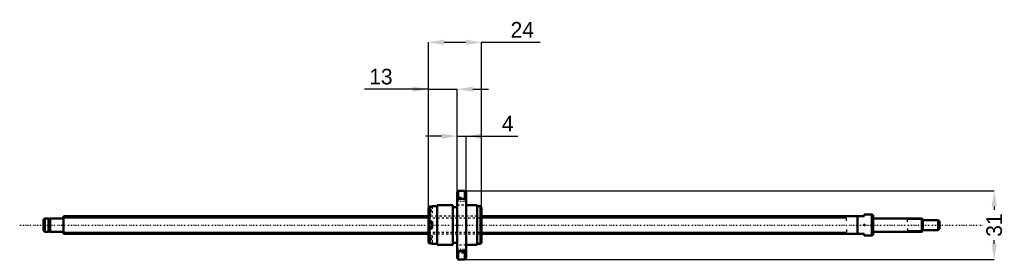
# Model space of a CAD drawing. Header units: millimetres. Extents: x -20 to 425, y -16 to 93.
import ezdxf

# ---------------------------------------------------------------- set-up
doc = ezdxf.new("R2010")
doc.units = ezdxf.units.MM
doc.linetypes.add('Center', pattern=[1.5, 0.45, -0.5, 0.05, -0.5])
doc.linetypes.add('Dashed', pattern=[2, 1, -1])
for name, color, linetype, lineweight in [('2d ConnectionPoints', 7, 'Continuous', 50), ('AM_0', 7, 'Continuous', 50), ('AM_4', 3, 'Continuous', 25), ('AM_5', 3, 'Continuous', 25), ('AM_7', 7, 'Center', 25), ('AM_9', 6, 'Dashed', 25)]:
    doc.layers.add(name, color=color, linetype=linetype, lineweight=lineweight)
doc.dimstyles.new('ISO-25', dxfattribs={"dimtxt": 2.5, "dimasz": 2.5, "dimexe": 1.25, "dimexo": 0.625, "dimtad": 1, "dimtxsty": 'Standard', "dimcen": 2.5, "dimadec": 0, "dimazin": 0, "dimtfac": 1, "dimtmove": 0, "dimatfit": 3, "dimfxl": 0, "dimarcsym": 0})

# ---------------------------------------------------------------- blocks, each defined once
blk = doc.blocks.new('1_BNK_0810_3GT_405LC5Y_Nut_0_in_BNK0810_3GT_405LC5Y_189__4')
at = {"layer": 'AM_0'}
for p, q in [((178.5, 15.5), (178, 15)), ((178, 15), (178, -15)), ((181.5, 15.5), (178.5, 15.5)), ((178.5, 15.5), (178.5, 11.84)), ((182, 15), (181.5, 15.5)), ((181.5, 15.5), (181.5, 11.84)), ((182, 15), (182, -15)), ((169, 9), (169, -9)), ((176, 9), (169, 9)), ((176, 9), (176, -9)), ((178, 11.18), (178.5, 11.84)), ((178.5, 11.84), (181.5, 11.84)), ((181.5, 11.84), (182, 11.18)), ((187, 9), (182, 9)), ((187, 9), (187, -9)), ((165.5, 8.35), (165, 7.84)), ((165, 7.84), (165, -7.84)), ((166.6, 8.35), (165.5, 8.35)), ((165.5, 8.35), (165.5, 1.6)), ((169, 8.5), (166.6, 8.5)), ((166.6, 8.5), (166.6, 8.35)), ((178, 8.1), (176, 8.1)), ((188.5, 8.5), (187, 8.5)), ((189, 8), (188.5, 8.5)), ((188.5, 8.5), (188.5, -8.5)), ((189, 8), (189, -8)), ((165, 1.6), (166.6, 1.6)), ((166.6, 1.5), (165.15, 1.5)), ((166.6, 1.6), (166.6, -1.6)), ((166.6, -1.6), (165, -1.6)), ((165.15, -1.5), (166.6, -1.5)), ((165.5, -1.6), (165.5, -8.35)), ((165, -7.84), (165.5, -8.35)), ((166.6, -8.35), (165.5, -8.35)), ((166.6, -8.35), (166.6, -8.5)), ((166.6, -8.5), (169, -8.5)), ((176, -8.1), (178, -8.1)), ((187, -8.5), (188.5, -8.5)), ((188.5, -8.5), (189, -8)), ((169, -9), (176, -9)), ((178.5, -11.84), (178, -11.18)), ((181.5, -11.84), (178.5, -11.84)), ((178.5, -11.84), (178.5, -15.5)), ((182, -11.18), (181.5, -11.84)), ((181.5, -11.84), (181.5, -15.5)), ((182, -9), (187, -9)), ((178, -15), (178.5, -15.5)), ((178.5, -15.5), (181.5, -15.5)), ((181.5, -15.5), (182, -15))]:
    blk.add_line(p, q, dxfattribs=at)
for centre, start, end in [((165.15, 1.35), 90, 180), ((165.15, -1.35), 180, 270)]:
    blk.add_arc(centre, 0.15, start, end, dxfattribs=at)
at = {"layer": 'AM_4'}
blk.add_line((165.15, 1.5), (165.15, -1.5), dxfattribs=at)
at = {"layer": 'AM_7'}
for p, q in [((177.8, 10.83), (182.2, 10.83)), ((164.92, 6.42), (166.68, 6.42)), ((164.92, -6.42), (166.68, -6.42)), ((177.8, -10.83), (182.2, -10.83))]:
    blk.add_line(p, q, dxfattribs=at)
at = {"layer": 'AM_9'}
for p, q in [((182, 12.53), (178, 12.53)), ((178, 9.13), (182, 9.13)), ((166.05, 7.17), (165, 7.17)), ((166.6, 6.42), (165, 6.42)), ((166.05, 5.67), (165, 5.67)), ((165, 4.82), (166.6, 4.82)), ((166.6, 7.92), (165.15, 7.92)), ((165.15, 7.92), (165.15, 4.92)), ((165.15, 4.92), (166.6, 4.92)), ((166.05, 7.17), (166.05, 5.67)), ((166.6, 8.35), (166.6, 4.82)), ((189, 4), (165, 4)), ((166.05, 0.75), (165, 0.75)), ((166.05, 0), (165, 0)), ((166.05, 0.75), (166.05, -0.75)), ((166.05, -0.75), (165, -0.75)), ((165, -4), (189, -4)), ((166.6, -4.82), (165, -4.82)), ((166.05, -5.67), (165, -5.67)), ((166.6, -6.42), (165, -6.42)), ((166.05, -7.17), (165, -7.17)), ((165.15, -4.92), (165.15, -7.92)), ((166.6, -4.92), (165.15, -4.92)), ((165.15, -7.92), (166.6, -7.92)), ((166.05, -5.67), (166.05, -7.17)), ((166.6, -4.82), (166.6, -8.35)), ((182, -9.13), (178, -9.13)), ((178, -12.53), (182, -12.53))]:
    blk.add_line(p, q, dxfattribs=at)
for centre, start, end in [((165.15, 7.76), 90, 180), ((165.15, 5.07), 180, 270), ((165.15, -5.07), 90, 180), ((165.15, -7.76), 180, 270)]:
    blk.add_arc(centre, 0.15, start, end, dxfattribs=at)
blk = doc.blocks.new('2_BNK_0810_3GT_405LC5Y_Shaft_0_in_BNK0810_3GT_405LC5Y_189__4')
at = {"layer": 'AM_0'}
for p, q in [((365.5, 4.75), (362, 4.75)), ((362, 4.75), (362, 4)), ((366, 4.461), (365.5, 4.75)), ((365.5, 4.75), (365.5, -4.75)), ((366, 4.461), (366, -4.461)), ((-8.5, 3), (-9, 2.5)), ((-9, 2.5), (-9, -2.5)), ((-8.5, 3), (-8.5, -3)), ((-6.8, 3), (-8.5, 3)), ((-6.8, 3), (-6.8, -3)), ((-6, 2.85), (-6.8, 2.85)), ((-6, 3), (-6, -3)), ((-0.2, 3), (-6, 3)), ((0, 4), (0, -4)), ((165, 4), (0, 4)), ((362, 4), (189, 4)), ((359, 4), (359, -4)), ((388, 3), (366.2, 3)), ((388.5, 2.5), (388, 3)), ((388, 3), (388, -3)), ((388.5, 2.5), (388.5, -2.5)), ((395.5, 2.25), (388.5, 2.25)), ((395.5, 2.25), (395.5, -2.25)), ((396, 1.75), (395.5, 2.25)), ((396, 1.75), (396, -1.75)), ((-9, -2.5), (-8.5, -3)), ((-8.5, -3), (-6.8, -3)), ((-6.8, -2.85), (-6, -2.85)), ((-6, -3), (-0.2, -3)), ((0, -4), (165, -4)), ((189, -4), (362, -4)), ((362, -4), (362, -4.75)), ((366.2, -3), (388, -3)), ((388, -3), (388.5, -2.5)), ((388.5, -2.25), (395.5, -2.25)), ((395.5, -2.25), (396, -1.75)), ((362, -4.75), (365.5, -4.75)), ((365.5, -4.75), (366, -4.461))]:
    blk.add_line(p, q, dxfattribs=at)
for centre, start, end in [((-0.2, 3.2), 270, 360), ((366.2, 3.2), 180, 270), ((-0.2, -3.2), 0, 90), ((366.2, -3.2), 90, 180)]:
    blk.add_arc(centre, 0.2, start, end, dxfattribs=at)
at = {"layer": 'AM_4'}
for p, q in [((-0.2, 3), (-0.2, -3)), ((366.2, 3), (366.2, -3))]:
    blk.add_line(p, q, dxfattribs=at)
at = {"layer": 'AM_5'}
for p, q in [((0, 3.233), (165, 3.233)), ((189, 3.233), (354, 3.233)), ((354, 2), (354, 3.233)), ((388.46, 2.54), (381.5, 2.54)), ((381.5, 1.5), (381.5, 2.54)), ((0, -3.233), (165, -3.233)), ((189, -3.233), (354, -3.233)), ((354, -2), (354, -3.233)), ((381.5, -1.5), (381.5, -2.54)), ((388.46, -2.54), (381.5, -2.54))]:
    blk.add_line(p, q, dxfattribs=at)
at = {"layer": 'AM_5', "linetype": 'Dashed'}
for p, q in [((165, 3.233), (189, 3.233)), ((165, -3.233), (189, -3.233))]:
    blk.add_line(p, q, dxfattribs=at)
at = {"layer": 'AM_7'}
blk.add_line((-19.8, 0), (415.8, 0), dxfattribs=at)
at = {"layer": 'AM_9'}
for p, q in [((189, 4), (165, 4)), ((165, -4), (189, -4))]:
    blk.add_line(p, q, dxfattribs=at)
blk = doc.blocks.new('*D3')
at = {"layer": 'AM_5', "color": 0, "lineweight": -2}
for p, q in [((181.5, 15.5), (420.78, 15.5)), ((420.78, 8.42), (420.78, 6.844)), ((420.78, -8.42), (420.78, -6.844)), ((181.5, -15.5), (420.78, -15.5))]:
    blk.add_line(p, q, dxfattribs=at)
at = {"layer": 'AM_5', "color": 0}
for points in [[(421.96, 8.42), (419.6, 8.42), (420.78, 15.5)], [(419.6, -8.42), (421.96, -8.42), (420.78, -15.5)]]:
    blk.add_solid(points, dxfattribs=at)
at = {"layer": 'Defpoints', "color": 0}
for p in [(181.5, 15.5), (181.5, -15.5), (420.78, -15.5)]:
    blk.add_point(p, dxfattribs=at)
at = {"layer": 'AM_5', "color": 0, "insert": (420.78, 0), "char_height": 7.08, "attachment_point": 5, "rotation": 90}
blk.add_mtext('31', dxfattribs=at)
blk = doc.blocks.new('*D4')
at = {"layer": 'AM_5', "color": 0, "lineweight": -2}
for p, q in [((170.92, 40.28), (163.84, 40.28)), ((178, 15), (178, 40.28)), ((178, 40.28), (182, 40.28)), ((182, 15), (182, 40.28)), ((182, 40.28), (205.47, 40.28)), ((189.08, 40.28), (196.16, 40.28))]:
    blk.add_line(p, q, dxfattribs=at)
at = {"layer": 'AM_5', "color": 0}
for points in [[(170.92, 39.1), (170.92, 41.46), (178, 40.28)], [(189.08, 41.46), (189.08, 39.1), (182, 40.28)]]:
    blk.add_solid(points, dxfattribs=at)
at = {"layer": 'Defpoints', "color": 0}
for p in [(182, 40.28), (178, 15), (182, 15)]:
    blk.add_point(p, dxfattribs=at)
at = {"layer": 'AM_5', "color": 0, "insert": (200.81, 45.94), "char_height": 7.08, "attachment_point": 5}
blk.add_mtext('4', dxfattribs=at)
blk = doc.blocks.new('*D5')
at = {"layer": 'AM_5', "color": 0, "lineweight": -2}
for p, q in [((165, 8), (165, 82.76)), ((172.08, 82.76), (181.92, 82.76)), ((189, 8), (189, 82.76)), ((189, 82.76), (215.432, 82.76))]:
    blk.add_line(p, q, dxfattribs=at)
at = {"layer": 'AM_5', "color": 0}
for points in [[(172.08, 83.94), (172.08, 81.58), (165, 82.76)], [(181.92, 81.58), (181.92, 83.94), (189, 82.76)]]:
    blk.add_solid(points, dxfattribs=at)
at = {"layer": 'Defpoints', "color": 0}
for p in [(189, 82.76), (165, 8), (189, 8)]:
    blk.add_point(p, dxfattribs=at)
at = {"layer": 'AM_5', "color": 0, "insert": (207.408, 88.424), "char_height": 7.08, "attachment_point": 5}
blk.add_mtext('24', dxfattribs=at)
blk = doc.blocks.new('*D6')
at = {"layer": 'AM_5', "color": 0, "lineweight": -2}
for p, q in [((165, 61.52), (136.14, 61.52)), ((157.92, 61.52), (150.84, 61.52)), ((165, 8), (165, 61.52)), ((165, 61.52), (178, 61.52)), ((178, 15), (178, 61.52)), ((185.08, 61.52), (192.16, 61.52))]:
    blk.add_line(p, q, dxfattribs=at)
at = {"layer": 'AM_5', "color": 0}
for points in [[(157.92, 60.34), (157.92, 62.7), (165, 61.52)], [(185.08, 62.7), (185.08, 60.34), (178, 61.52)]]:
    blk.add_solid(points, dxfattribs=at)
at = {"layer": 'Defpoints', "color": 0}
for p in [(178, 61.52), (178, 15), (165, 8)]:
    blk.add_point(p, dxfattribs=at)
at = {"layer": 'AM_5', "color": 0, "insert": (143.49, 67.18), "char_height": 7.08, "attachment_point": 5}
blk.add_mtext('13', dxfattribs=at)

msp = doc.modelspace()

# ---------------------------------------------------------------- linework, layer by layer
at = {"layer": '2d ConnectionPoints'}
for p in [(0, 0), (362, 0)]:
    msp.add_point(p, dxfattribs=at)

# ---------------------------------------------------------------- block references
for name in ['1_BNK_0810_3GT_405LC5Y_Nut_0_in_BNK0810_3GT_405LC5Y_189__4', '2_BNK_0810_3GT_405LC5Y_Shaft_0_in_BNK0810_3GT_405LC5Y_189__4']:
    msp.add_blockref(name, (0, 0))

# ---------------------------------------------------------------- dimensions: what is measured, and where the dimension line sits
at = {"layer": 'AM_5'}
for base, p1, p2, text, picture, middle in [((189, 82.76), (165, 8), (189, 8), '24', '*D5', (207.408, 82.76)), ((178, 61.52), (165, 8), (178, 15), '13', '*D6', (143.49, 61.52)), ((182, 40.28), (178, 15), (182, 15), '4', '*D4', (200.813, 40.28))]:
    dim = msp.add_linear_dim(base=base, p1=p1, p2=p2, text=text, dimstyle='ISO-25', override={"dimtxt": 7.08, "dimasz": 7.08, "dimexe": 0, "dimexo": 0, "dimgap": 2.124}, dxfattribs=at)
    dim.commit()
    dim.dimension.update_dxf_attribs({"geometry": picture, "text_midpoint": middle, "dimtype": 160})
dim = msp.add_linear_dim(base=(420.78, -15.5), p1=(181.5, 15.5), p2=(181.5, -15.5), angle=90, text='31', dimstyle='ISO-25', override={"dimtxt": 7.08, "dimasz": 7.08, "dimexe": 0, "dimexo": 0, "dimgap": 2.124}, dxfattribs=at)
dim.commit()
dim.dimension.update_dxf_attribs({"geometry": '*D3', "text_midpoint": (420.78, 0), "dimtype": 160, "text_rotation": 90})

doc.saveas('drawing.dxf')
